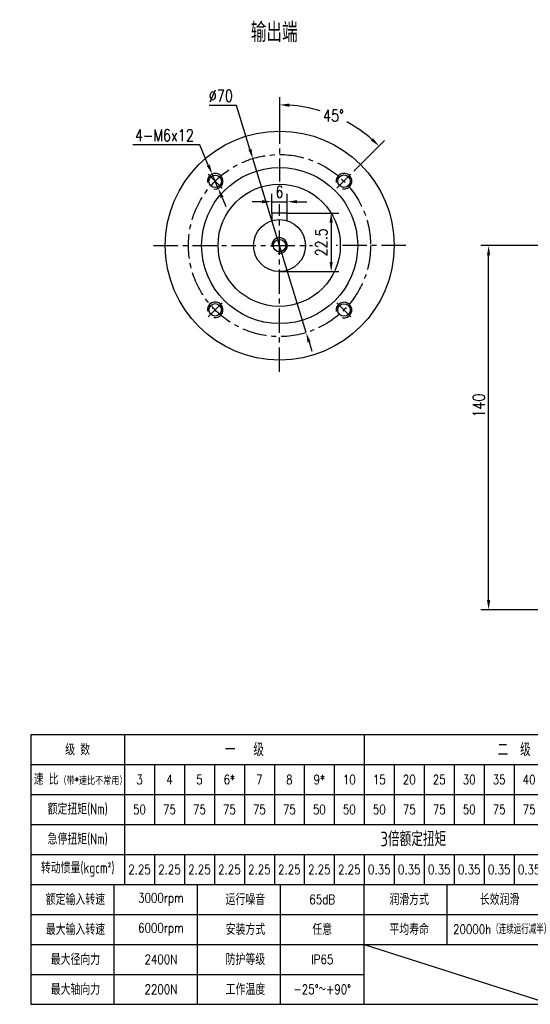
# Model space of a CAD drawing. Header units: inches. Extents: x 33 to 619, y 7 to 387.
# Tile 1 of 5: x 33 to 229, y 7 to 386. Entities that reach past the tile are written whole.
import ezdxf

# ---------------------------------------------------------------- set-up
doc = ezdxf.new("R2010")
doc.units = ezdxf.units.IN
doc.header["$LTSCALE"] = 15
doc.header["$MEASUREMENT"] = 0
doc.linetypes.add('CENTER', pattern=[2, 1.25, -0.25, 0.25, -0.25])
for name, color, linetype in [('1轮廓实线层', 7, 'Continuous'), ('2细线层', 4, 'Continuous'), ('3中心线层', 1, 'CENTER'), ('6文字层', 3, 'Continuous'), ('7标注层', 4, 'Continuous')]:
    doc.layers.add(name, color=color, linetype=linetype)
doc.styles.add('PC_TEXTSTYLE', font='isocp.shx', dxfattribs={"width": 0.8, "bigfont": 'HZFS.SHX'})
doc.styles.add('TH_GBDIM', font='romans.shx', dxfattribs={"width": 0.8, "bigfont": 'gbcbig.shx'})
doc.dimstyles.new('直径标注A3', dxfattribs={"dimscale": 1.5, "dimtxt": 3.5, "dimasz": 3, "dimexe": 2, "dimexo": 0.0625, "dimgap": 1, "dimtad": 1, "dimtih": 1, "dimtoh": 1, "dimdsep": 46, "dimtxsty": 'PC_TEXTSTYLE', "dimsah": 1, "dimcen": 0.09, "dimclrt": 3, "dimadec": 0, "dimazin": 0, "dimtfac": 0.7, "dimtmove": 0, "dimatfit": 0, "dimfxl": 1, "dimtzin": 0, "dimarcsym": 0})
doc.dimstyles.new('线性标注', dxfattribs={"dimscale": 1.5, "dimtxt": 2.5, "dimasz": 3, "dimexe": 2, "dimexo": 0, "dimgap": 1, "dimtad": 1, "dimdsep": 46, "dimtxsty": 'PC_TEXTSTYLE', "dimsah": 1, "dimcen": 0.09, "dimclrt": 3, "dimadec": 0, "dimazin": 0, "dimtfac": 0.7, "dimtix": 1, "dimtmove": 0, "dimatfit": 0, "dimfxl": 1, "dimtzin": 0, "dimarcsym": 0})
doc.dimstyles.new('角度标注', dxfattribs={"dimscale": 1.5, "dimtxt": 3.5, "dimasz": 3, "dimexe": 2, "dimexo": 0, "dimgap": 1, "dimtad": 1, "dimtih": 1, "dimtoh": 1, "dimdsep": 46, "dimtxsty": 'PC_TEXTSTYLE', "dimsah": 1, "dimcen": 0.09, "dimclrd": 4, "dimclrt": 3, "dimadec": 0, "dimazin": 0, "dimtfac": 0.7, "dimtmove": 0, "dimatfit": 0, "dimfxl": 1, "dimtzin": 0, "dimarcsym": 0})

# ---------------------------------------------------------------- blocks, each defined once
blk = doc.blocks.new('*D54')
at = {"layer": '7标注层', "color": 0, "lineweight": -2, "transparency": 16777216}
for p, q in [((240.66, 299.19), (210.45, 299.19)), ((213.45, 162.94), (213.45, 295.44)), ((235.1, 159.19), (210.45, 159.19))]:
    blk.add_line(p, q, dxfattribs=at)
at = {"layer": '7标注层', "color": 0, "transparency": 16777216}
for points in [[(212.82, 295.44), (214.07, 295.44), (213.45, 299.19)], [(212.82, 162.94), (214.07, 162.94), (213.45, 159.19)]]:
    blk.add_solid(points, dxfattribs=at)
at = {"layer": 'Defpoints', "color": 0, "transparency": 16777216}
for p in [(213.45, 299.19), (240.66, 299.19), (235.1, 159.19)]:
    blk.add_point(p, dxfattribs=at)
at = {"layer": '7标注层', "color": 3, "transparency": 16777216, "insert": (209.7, 237.69), "char_height": 4.5, "attachment_point": 5, "rotation": 90, "style": 'TH_GBDIM'}
blk.add_mtext('140', dxfattribs=at)
blk = doc.blocks.new('*D61')
at = {"layer": '7标注层', "color": 0, "lineweight": -2, "transparency": 16777216}
for p, q in [((102.42, 337.87), (76.74, 337.87)), ((105.72, 330.12), (102.42, 337.87)), ((109.54, 321.15), (107.19, 326.67)), ((111.01, 317.7), (112.48, 314.25))]:
    blk.add_line(p, q, dxfattribs=at)
at = {"layer": '7标注层', "color": 0, "transparency": 16777216}
for points in [[(106.29, 330.36), (105.14, 329.87), (107.19, 326.67)], [(111.58, 317.94), (110.43, 317.45), (109.54, 321.15)]]:
    blk.add_solid(points, dxfattribs=at)
at = {"layer": 'Defpoints', "color": 0, "transparency": 16777216}
for p in [(107.19, 326.67), (109.54, 321.15)]:
    blk.add_point(p, dxfattribs=at)
at = {"layer": '7标注层', "color": 3, "transparency": 16777216, "insert": (88.83, 341.62), "char_height": 4.5, "attachment_point": 5, "style": 'TH_GBDIM'}
blk.add_mtext('4-M6x12', dxfattribs=at)
blk = doc.blocks.new('*D62')
at = {"layer": '7标注层', "color": 0, "lineweight": -2, "transparency": 16777216}
for p, q in [((133.15, 347.71), (133.15, 356.3)), ((161.67, 327.79), (173.48, 339.59))]:
    blk.add_line(p, q, dxfattribs=at)
at = {"layer": '7标注层', "color": 4, "lineweight": -2, "transparency": 16777216}
for start, end in [(73.2438, 86.0229), (48.9771, 61.506)]:
    blk.add_arc((133.15, 299.26), 54.04, start, end, dxfattribs=at)
at = {"layer": '7标注层', "color": 4, "transparency": 16777216}
for points in [[(136.87, 352.54), (136.92, 353.79), (133.15, 353.3)], [(169.04, 340.49), (168.19, 339.57), (171.35, 337.47)]]:
    blk.add_solid(points, dxfattribs=at)
at = {"layer": 'Defpoints', "color": 0, "transparency": 16777216}
for p in [(133.15, 347.71), (160.16, 346.06), (161.67, 327.79), (132.96, 299.08), (133.15, 250.68)]:
    blk.add_point(p, dxfattribs=at)
at = {"layer": '7标注层', "color": 3, "transparency": 16777216, "insert": (153.82, 349.18), "char_height": 4.5, "attachment_point": 5, "style": 'TH_GBDIM'}
blk.add_mtext('45°', dxfattribs=at)
blk = doc.blocks.new('*D63')
at = {"layer": '7标注层', "color": 0, "lineweight": -2, "transparency": 16777216}
for p, q in [((130.08, 311.69), (130.08, 319.06)), ((136.08, 311.69), (136.08, 319.06)), ((126.33, 316.06), (122.58, 316.06)), ((130.08, 316.06), (136.08, 316.06)), ((139.83, 316.06), (143.58, 316.06))]:
    blk.add_line(p, q, dxfattribs=at)
at = {"layer": '7标注层', "color": 0, "transparency": 16777216}
for points in [[(126.33, 316.69), (126.33, 315.44), (130.08, 316.06)], [(139.83, 316.69), (139.83, 315.44), (136.08, 316.06)]]:
    blk.add_solid(points, dxfattribs=at)
at = {"layer": 'Defpoints', "color": 0, "transparency": 16777216}
for p in [(136.08, 316.06), (130.08, 311.69), (136.08, 311.69)]:
    blk.add_point(p, dxfattribs=at)
at = {"layer": '7标注层', "color": 3, "transparency": 16777216, "insert": (133.08, 319.81), "char_height": 4.5, "attachment_point": 5, "style": 'TH_GBDIM'}
blk.add_mtext('6', dxfattribs=at)
blk = doc.blocks.new('*D64')
at = {"layer": '7标注层', "color": 0, "lineweight": -2, "transparency": 16777216}
for p, q in [((136.08, 311.69), (155.93, 311.69)), ((152.93, 307.94), (152.93, 292.94)), ((133.08, 289.19), (155.93, 289.19))]:
    blk.add_line(p, q, dxfattribs=at)
at = {"layer": '7标注层', "color": 0, "transparency": 16777216}
for points in [[(152.31, 307.94), (153.56, 307.94), (152.93, 311.69)], [(152.31, 292.94), (153.56, 292.94), (152.93, 289.19)]]:
    blk.add_solid(points, dxfattribs=at)
at = {"layer": 'Defpoints', "color": 0, "transparency": 16777216}
for p in [(136.08, 311.69), (133.08, 289.19), (152.93, 289.19)]:
    blk.add_point(p, dxfattribs=at)
at = {"layer": '7标注层', "color": 3, "transparency": 16777216, "insert": (149.18, 300.44), "char_height": 4.5, "attachment_point": 5, "rotation": 90, "style": 'TH_GBDIM'}
blk.add_mtext('22.5', dxfattribs=at)
blk = doc.blocks.new('*D65')
at = {"layer": '7标注层', "color": 0, "lineweight": -2, "transparency": 16777216}
for p, q in [((116.58, 353.01), (105.99, 353.01)), ((121.72, 336.24), (116.58, 353.01)), ((143.34, 265.73), (122.82, 332.66)), ((144.44, 262.15), (145.54, 258.56))]:
    blk.add_line(p, q, dxfattribs=at)
at = {"layer": '7标注层', "color": 0, "transparency": 16777216}
for points in [[(122.31, 336.42), (121.12, 336.06), (122.82, 332.66)], [(145.03, 262.33), (143.84, 261.96), (143.34, 265.73)]]:
    blk.add_solid(points, dxfattribs=at)
at = {"layer": 'Defpoints', "color": 0, "transparency": 16777216}
for p in [(122.82, 332.66), (143.34, 265.73)]:
    blk.add_point(p, dxfattribs=at)
at = {"layer": '7标注层', "color": 3, "transparency": 16777216, "insert": (110.53, 356.76), "char_height": 4.5, "attachment_point": 5, "style": 'TH_GBDIM'}
blk.add_mtext('∅70', dxfattribs=at)
blk = doc.blocks.new('909090903')
at = {"layer": '1轮廓实线层'}
for p, q in [((25, 69.8), (191.5, 69.8)), ((25, 69.8), (25, 5)), ((105.1, 69.8), (105.1, 48.2)), ((191.5, 69.8), (191.5, 5)), ((25, 62.6), (191.5, 62.6)), ((105.1, 41), (105.1, 33.8)), ((25, 33.8), (191.5, 33.8)), ((25, 5), (191.5, 5))]:
    blk.add_line(p, q, dxfattribs=at)
at = {"layer": '2细线层'}
for p, q in [((47.5, 69.8), (47.5, 33.8)), ((54.7, 62.6), (54.7, 48.2)), ((61.9, 62.6), (61.9, 48.2)), ((69.1, 62.6), (69.1, 48.2)), ((76.3, 62.6), (76.3, 48.2)), ((83.5, 62.6), (83.5, 48.2)), ((90.7, 62.6), (90.7, 48.2)), ((97.9, 62.6), (97.9, 48.2)), ((105.1, 62.6), (105.1, 48.2)), ((112.3, 62.6), (112.3, 48.2)), ((112.3, 62.6), (112.3, 48.2)), ((119.5, 62.6), (119.5, 48.2)), ((126.7, 62.6), (126.7, 48.2)), ((126.7, 62.6), (126.7, 48.2)), ((133.9, 62.6), (133.9, 48.2)), ((141.1, 62.6), (141.1, 48.2)), ((148.3, 62.6), (148.3, 48.2)), ((148.3, 62.6), (148.3, 48.2)), ((155.5, 62.6), (155.5, 48.2)), ((162.7, 62.6), (162.7, 48.2)), ((169.9, 62.6), (169.9, 48.2)), ((177.1, 62.6), (177.1, 48.2)), ((184.3, 62.6), (184.3, 48.2)), ((25, 55.4), (191.5, 55.4)), ((25, 48.2), (191.5, 48.2)), ((25, 48.2), (191.5, 48.2)), ((25, 41), (191.5, 41)), ((54.7, 41), (54.7, 33.8)), ((61.9, 41), (61.9, 33.8)), ((69.1, 41), (69.1, 33.8)), ((76.3, 41), (76.3, 33.8)), ((83.5, 41), (83.5, 33.8)), ((90.7, 41), (90.7, 33.8)), ((97.9, 41), (97.9, 33.8)), ((105.1, 41), (105.1, 33.8)), ((112.3, 41), (112.3, 33.8)), ((112.3, 41), (112.3, 33.8)), ((119.5, 41), (119.5, 33.8)), ((126.7, 41), (126.7, 33.8)), ((126.7, 41), (126.7, 33.8)), ((133.9, 41), (133.9, 33.8)), ((141.1, 41), (141.1, 33.8)), ((148.3, 41), (148.3, 33.8)), ((148.3, 41), (148.3, 33.8)), ((155.5, 41), (155.5, 33.8)), ((162.7, 41), (162.7, 33.8)), ((169.9, 41), (169.9, 33.8)), ((177.1, 41), (177.1, 33.8)), ((184.3, 41), (184.3, 5)), ((45, 5), (45, 33.8)), ((65, 5), (65, 33.8)), ((85, 5), (85, 33.8)), ((105.1, 5), (105.1, 33.8)), ((125, 19.4), (125, 33.8)), ((150, 5), (150, 33.8)), ((163.49, 33.8), (163.49, 5)), ((25, 26.6), (149.87, 26.6)), ((163.49, 26.6), (191.5, 26.6)), ((25, 19.4), (191.5, 19.4)), ((105.1, 19.4), (150, 5)), ((25, 12.2), (105, 12.2)), ((163.49, 12.2), (191.5, 12.2))]:
    blk.add_line(p, q, dxfattribs=at)
at = {"layer": '6文字层'}
for s, width, heights, insert, char_height, attachment_point, style in [('级 数', 25, [0], (36.25, 66.2), 2.7, 5, 'PC_TEXTSTYLE'), ('一   级', 64, [0], (76.3, 66.2), 3.15, 5, 'PC_TEXTSTYLE'), ('二  级', 128, [0], (141.1, 66.2), 3.15, 5, 'PC_TEXTSTYLE'), ('速 比{\\H0.66667x;（带\\Fromans,gbcbig|c134;*\\Fisocp,hzfs|c134;速比不常用）}', 25, [0], (36.95, 59.06), 2.7, 5, 'PC_TEXTSTYLE'), ('3', 8, [0], (51.1, 59), 2.25, 5, 'TH_GBDIM'), ('4', 8, [0], (58.3, 59), 2.25, 5, 'TH_GBDIM'), ('5', 8, [0], (65.5, 59), 2.25, 5, 'TH_GBDIM'), ('6*', 8, [0], (72.7, 59), 2.25, 5, 'TH_GBDIM'), ('7', 8, [0], (79.9, 59), 2.25, 5, 'TH_GBDIM'), ('8', 8, [0], (87.1, 59), 2.25, 5, 'TH_GBDIM'), ('9*', 8, [0], (94.3, 59), 2.25, 5, 'TH_GBDIM'), ('10', 8, [0], (101.5, 59), 2.25, 5, 'TH_GBDIM'), ('15', 8, [0], (108.7, 59), 2.25, 5, 'TH_GBDIM'), ('20', 8, [0], (115.9, 59), 2.25, 5, 'TH_GBDIM'), ('25', 8, [0], (123.1, 59), 2.25, 5, 'TH_GBDIM'), ('30', 8, [0], (130.3, 59), 2.25, 5, 'TH_GBDIM'), ('35', 8, [0], (137.5, 59), 2.25, 5, 'TH_GBDIM'), ('40', 8, [0], (144.7, 59), 2.25, 5, 'TH_GBDIM'), ('50', 8, [0], (151.9, 59), 2.25, 5, 'TH_GBDIM'), ('60*', 8, [0], (159.1, 59), 2.25, 5, 'TH_GBDIM'), ('70', 8, [0], (166.3, 59), 2.25, 5, 'TH_GBDIM'), ('80', 8, [0], (173.5, 59), 2.25, 5, 'TH_GBDIM'), ('90*', 8, [0], (180.7, 59), 2.25, 5, 'TH_GBDIM'), ('100', 8, [0], (187.9, 59), 2.25, 5, 'TH_GBDIM'), ('额定扭矩(Nm)', 25, [0], (36.25, 51.8), 2.7, 5, 'PC_TEXTSTYLE'), ('50', 8, [0], (51.1, 51.8), 2.25, 5, 'TH_GBDIM'), ('75', 8, [0], (58.3, 51.8), 2.25, 5, 'TH_GBDIM'), ('75', 8, [0], (65.5, 51.8), 2.25, 5, 'TH_GBDIM'), ('75', 8, [0], (72.7, 51.8), 2.25, 5, 'TH_GBDIM'), ('75', 8, [0], (79.9, 51.8), 2.25, 5, 'TH_GBDIM'), ('75', 8, [0], (87.1, 51.8), 2.25, 5, 'TH_GBDIM'), ('50', 8, [0], (94.3, 51.8), 2.25, 5, 'TH_GBDIM'), ('50', 8, [0], (101.5, 51.8), 2.25, 5, 'TH_GBDIM'), ('50', 8, [0], (108.7, 51.8), 2.25, 5, 'TH_GBDIM'), ('75', 8, [2.25], (115.9, 51.8), 2.25, 5, 'TH_GBDIM'), ('75', 8, [0], (123.1, 51.8), 2.25, 5, 'TH_GBDIM'), ('50', 8, [0], (130.3, 51.8), 2.25, 5, 'TH_GBDIM'), ('75', 8, [0], (137.5, 51.8), 2.25, 5, 'TH_GBDIM'), ('75', 8, [0], (144.7, 51.8), 2.25, 5, 'TH_GBDIM'), ('75', 8, [0], (151.9, 51.8), 2.25, 5, 'TH_GBDIM'), ('75', 8, [0], (159.1, 51.8), 2.25, 5, 'TH_GBDIM'), ('75', 8, [0], (166.3, 51.8), 2.25, 5, 'TH_GBDIM'), ('75', 8, [0], (173.5, 51.8), 2.25, 5, 'TH_GBDIM'), ('50', 8, [0], (180.7, 51.8), 2.25, 5, 'TH_GBDIM'), ('50', 8, [0], (187.9, 51.8), 2.25, 5, 'TH_GBDIM'), ('急停扭矩(Nm)', 25, [0], (36.25, 44.6), 2.7, 5, 'PC_TEXTSTYLE'), ('\\pi77.904;3倍额定扭矩', 172.8, [0], (31.11, 46.47), 3.5, 1, 'PC_TEXTSTYLE'), ('转动惯量(kgcm²)', 25, [0], (36.25, 37.4), 2.7, 5, 'PC_TEXTSTYLE'), ('2.25', 8, [0], (51.1, 37.4), 2.25, 5, 'TH_GBDIM'), ('2.25', 8, [0], (58.3, 37.4), 2.25, 5, 'TH_GBDIM'), ('2.25', 8, [0], (65.5, 37.4), 2.25, 5, 'TH_GBDIM'), ('2.25', 8, [0], (72.7, 37.4), 2.25, 5, 'TH_GBDIM'), ('2.25', 8, [2.25], (79.9, 37.4), 2.25, 5, 'TH_GBDIM'), ('2.25', 8, [0], (87.1, 37.4), 2.25, 5, 'TH_GBDIM'), ('2.25', 8, [0], (94.3, 37.4), 2.25, 5, 'TH_GBDIM'), ('2.25', 8, [0], (101.5, 37.4), 2.25, 5, 'TH_GBDIM'), ('0.35', 8, [0], (108.7, 37.4), 2.25, 5, 'TH_GBDIM'), ('0.35', 8, [0], (115.9, 37.4), 2.25, 5, 'TH_GBDIM'), ('0.35', 8, [0], (123.1, 37.4), 2.25, 5, 'TH_GBDIM'), ('0.35', 8, [0], (130.3, 37.4), 2.25, 5, 'TH_GBDIM'), ('0.35', 8, [0], (137.5, 37.4), 2.25, 5, 'TH_GBDIM'), ('0.35', 8, [0], (144.7, 37.4), 2.25, 5, 'TH_GBDIM'), ('0.35', 8, [0], (151.9, 37.4), 2.25, 5, 'TH_GBDIM'), ('0.35', 8, [0], (159.1, 37.4), 2.25, 5, 'TH_GBDIM'), ('0.35', 8, [0], (166.3, 37.4), 2.25, 5, 'TH_GBDIM'), ('0.35', 8, [0], (173.5, 37.4), 2.25, 5, 'TH_GBDIM'), ('0.35', 8, [0], (180.7, 37.4), 2.25, 5, 'TH_GBDIM'), ('0.35', 8, [0], (187.9, 37.4), 2.25, 5, 'TH_GBDIM'), ('额定输入转速', 27.125, [0], (35.72, 30.2), 2.7, 5, 'PC_TEXTSTYLE'), ('3000rpm', 27.125, [0], (56.25, 30.2), 2.25, 5, 'TH_GBDIM'), ('运行噪音', 27.125, [0], (76.55, 30.2), 2.7, 5, 'PC_TEXTSTYLE'), ('65dB', 27.125, [0], (95, 30.2), 2.25, 5, 'TH_GBDIM'), ('润滑方式', 27.125, [0], (115.89, 30.2), 2.7, 5, 'PC_TEXTSTYLE'), ('长效润滑', 27.125, [0], (137.6, 30.2), 2.7, 5, 'PC_TEXTSTYLE'), ('{\\H0.5x;≤7arcmin}', 23.125, [0], (173.89, 30.2), 4.5, 5, 'TH_GBDIM'), ('1', 8, [0], (187.9, 30.2), 2.7, 5, 'TH_GBDIM'), ('回程间隙', 23.125, [0], (156.69, 26.6), 2.7, 5, 'PC_TEXTSTYLE'), ('最大输入转速', 27.125, [0], (35.72, 23), 2.7, 5, 'PC_TEXTSTYLE'), ('6000rpm', 27.125, [0], (56.25, 23), 2.25, 5, 'TH_GBDIM'), ('安装方式', 27.125, [0], (76.55, 23), 2.7, 5, 'PC_TEXTSTYLE'), ('任意', 27.125, [0], (95, 23), 2.7, 5, 'PC_TEXTSTYLE'), ('平均寿命', 27.125, [0], (115.89, 23), 2.7, 5, 'PC_TEXTSTYLE'), ('20000h（连续运行减半）', 27.125, [0], (138.22, 23), 2.25, 5, 'TH_GBDIM'), ('{\\H0.5x;≤9arcmin}', 23.125, [0], (173.89, 23), 4.5, 5, 'TH_GBDIM'), ('2', 8, [0], (187.9, 23), 2.7, 5, 'TH_GBDIM'), ('最大径向力', 27.125, [0], (35.72, 15.8), 2.7, 5, 'PC_TEXTSTYLE'), ('2400N', 27.125, [0], (56.25, 15.8), 2.25, 5, 'TH_GBDIM'), ('防护等级', 27.125, [0], (76.55, 15.8), 2.7, 5, 'PC_TEXTSTYLE'), ('IP65', 27.125, [0], (95, 15.8), 2.25, 5, 'TH_GBDIM'), ('{\\H0.5x;94%}', 23.125, [0], (173.89, 15.8), 4.5, 5, 'TH_GBDIM'), ('1', 8, [0], (187.9, 15.8), 2.7, 5, 'TH_GBDIM'), ('满载效率', 23.125, [0], (156.69, 12.2), 2.7, 5, 'PC_TEXTSTYLE'), ('最大轴向力', 27.125, [0], (35.72, 8.6), 2.7, 5, 'PC_TEXTSTYLE'), ('2200N', 27.125, [0], (56.25, 8.6), 2.25, 5, 'TH_GBDIM'), ('工作温度', 27.125, [0], (76.55, 8.6), 2.7, 5, 'PC_TEXTSTYLE'), ('-25°～+90°', 27.125, [0], (95, 8.6), 2.25, 5, 'TH_GBDIM'), ('{\\H0.5x;91%}', 23.125, [0], (173.89, 8.6), 4.5, 5, 'TH_GBDIM'), ('2', 8, [0], (187.9, 8.6), 2.7, 5, 'TH_GBDIM')]:
    blk.add_mtext_dynamic_manual_height_columns(s, width=width, gutter_width=25, heights=heights, dxfattribs=dict(at, insert=insert, char_height=char_height, attachment_point=attachment_point, style=style))

msp = doc.modelspace()

# ---------------------------------------------------------------- linework, layer by layer
at = {"layer": '1轮廓实线层'}
for p, q in [((136.077, 311.693), (130.077, 311.693)), ((130.077, 311.693), (130.077, 308.733)), ((136.077, 308.733), (136.077, 311.693))]:
    msp.add_line(p, q, dxfattribs=at)
for centre, radius in [((133.146, 299.193), 44), ((133.146, 299.193), 30), ((108.363, 323.907), 2.4), ((157.86, 323.976), 2.4), ((132.96, 299.311), 23.5), ((133.077, 299.193), 10), ((133.077, 299.193), 2.4), ((108.363, 274.479), 2.4), ((157.86, 274.41), 2.4)]:
    msp.add_circle(centre, radius, dxfattribs=at)
at = {"layer": '2细线层'}
for centre in [(108.363, 323.907), (157.86, 323.976), (133.077, 299.193), (108.363, 274.479), (157.86, 274.41)]:
    msp.add_arc(centre, 3, 260, 190, dxfattribs=at)
at = {"layer": '3中心线层', "ltscale": 0.5}
for p, q in [((133.077, 347.708), (133.077, 323.806)), ((111.032, 321.239), (105.625, 326.645)), ((155.123, 321.239), (160.529, 326.645)), ((133.077, 250.678), (133.077, 315.17)), ((84.631, 299.193), (145.815, 299.193)), ((181.661, 299.193), (154.806, 299.193)), ((111.032, 277.148), (105.625, 271.741)), ((155.123, 277.148), (160.529, 271.741))]:
    msp.add_line(p, q, dxfattribs=at)
msp.add_circle((133.077, 299.193), 35, dxfattribs=at)

# ---------------------------------------------------------------- block references
at = {"layer": '1轮廓实线层', "xscale": 1.6, "yscale": 1.6, "zscale": 1.6}
msp.add_blockref('909090903', (-2.5, -0.5), dxfattribs=at)

# ---------------------------------------------------------------- texts
at = {"layer": '6文字层', "insert": (122.039, 384.911), "char_height": 7.5, "attachment_point": 1, "style": 'PC_TEXTSTYLE'}
msp.add_mtext_dynamic_manual_height_columns('{\\C3;输出端}', width=30.34979, gutter_width=25, heights=[0], dxfattribs=at)

# ---------------------------------------------------------------- dimensions: what is measured, and where the dimension line sits
at = {"layer": '7标注层'}
dim = msp.add_diameter_dim_2p(p1=(143.338, 265.731), p2=(122.817, 332.655), dimstyle='直径标注A3', override={"dimtxt": 3, "dimasz": 2.5, "dimtxsty": 'TH_GBDIM', "dimadec": 2}, dxfattribs=at)
dim.commit()
dim.dimension.update_dxf_attribs({"geometry": '*D65', "text_midpoint": (110.534, 353.006), "dimtype": 163})
dim = msp.add_angular_dim_2l(base=(160.164, 346.058), line1=((133.146, 347.708), (133.146, 250.678)), line2=((132.96, 299.076), (161.675, 327.791)), dimstyle='角度标注', override={"dimtxt": 3, "dimasz": 2.5, "dimgap": 1, "dimtad": 1, "dimjust": 0, "dimdec": 0, "dimlfac": 1, "dimtxsty": 'TH_GBDIM', "dimse1": 0, "dimse2": 0, "dimsd1": 0, "dimsd2": 0, "dimadec": 0}, dxfattribs=at)
dim.commit()
dim.dimension.update_dxf_attribs({"geometry": '*D62', "text_midpoint": (153.824, 349.184)})
dim = msp.add_diameter_dim_2p(p1=(109.538, 321.147), p2=(107.187, 326.668), text='4-M6x12', dimstyle='直径标注A3', override={"dimtxt": 3, "dimasz": 2.5, "dimgap": 1, "dimtad": 1, "dimjust": 0, "dimdec": 2, "dimlfac": 1, "dimtxsty": 'TH_GBDIM', "dimse1": 0, "dimse2": 0, "dimsd1": 0, "dimsd2": 0, "dimadec": 2}, dxfattribs=at)
dim.commit()
dim.dimension.update_dxf_attribs({"geometry": '*D61', "text_midpoint": (88.83, 337.873), "dimtype": 163})
dim = msp.add_linear_dim(base=(136.077, 316.061), p1=(130.077, 311.693), p2=(136.077, 311.693), dimstyle='线性标注', override={"dimtxt": 3, "dimasz": 2.5, "dimdec": 0, "dimtxsty": 'TH_GBDIM'}, dxfattribs=at)
dim.commit()
dim.dimension.update_dxf_attribs({"geometry": '*D63', "text_midpoint": (133.077, 319.811)})
dim = msp.add_linear_dim(base=(152.933, 289.193), p1=(136.077, 311.693), p2=(133.077, 289.193), angle=90, dimstyle='线性标注', override={"dimtxt": 3, "dimasz": 2.5, "dimgap": 1, "dimtad": 1, "dimjust": 0, "dimdec": 1, "dimlfac": 1, "dimtxsty": 'TH_GBDIM', "dimse1": 0, "dimse2": 0, "dimsd1": 0, "dimsd2": 0, "dimadec": 1}, dxfattribs=at)
dim.commit()
dim.dimension.update_dxf_attribs({"geometry": '*D64', "text_midpoint": (149.183, 300.443)})
dim = msp.add_linear_dim(base=(213.449, 299.193), p1=(235.1, 159.193), p2=(240.655, 299.193), angle=90, dimstyle='线性标注', override={"dimtxt": 3, "dimasz": 2.5, "dimdec": 0, "dimtxsty": 'TH_GBDIM'}, dxfattribs=at)
dim.commit()
dim.dimension.update_dxf_attribs({"geometry": '*D54', "text_midpoint": (213.449, 237.693), "dimtype": 160})

doc.saveas('drawing.dxf')
